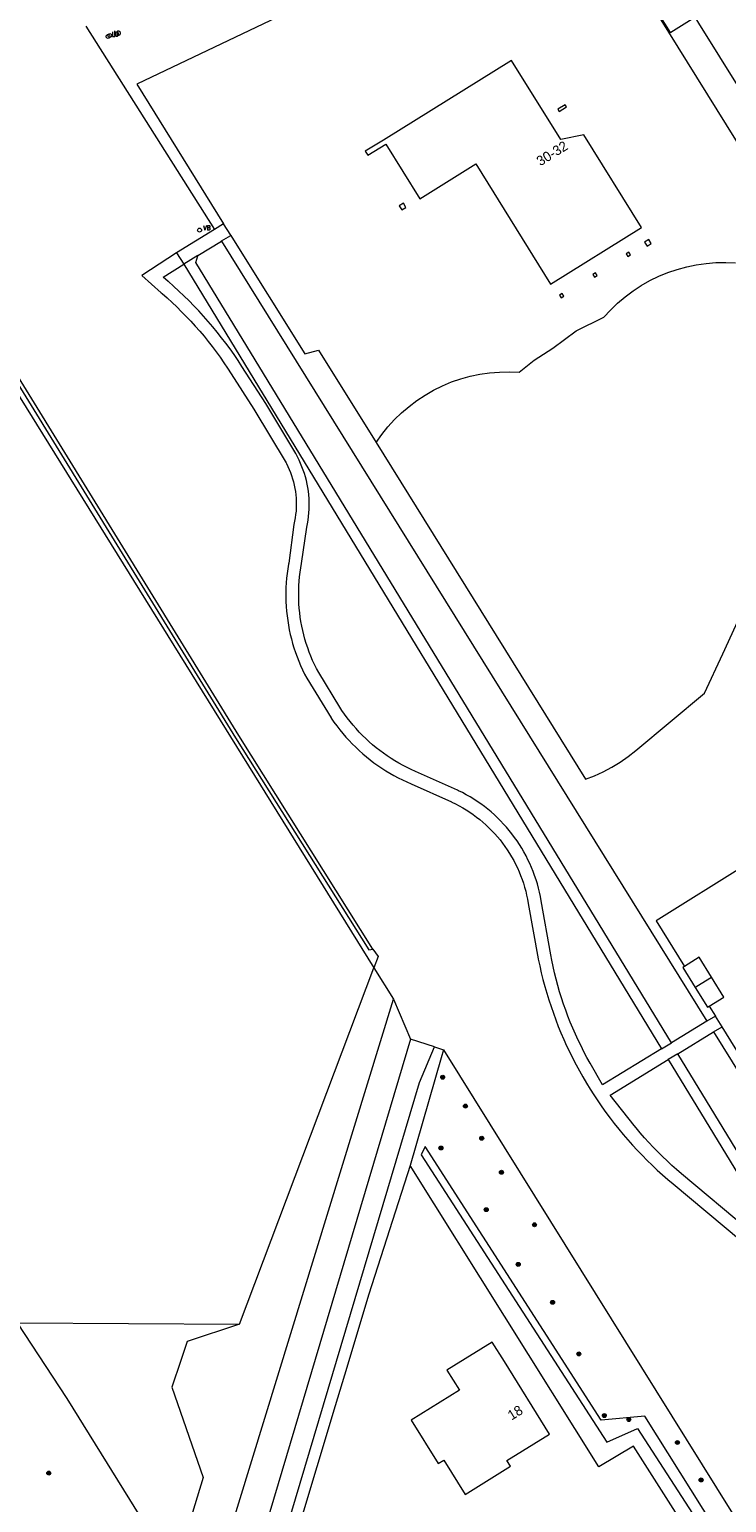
# Model space of a CAD drawing. Header units: metres. Extents: x 138165 to 154469, y 480134 to 494189.
# Tile 239 of 256: x 147400 to 147488, y 485565 to 485752. Entities that reach past the tile are written whole.
import ezdxf

# ---------------------------------------------------------------- set-up
doc = ezdxf.new("R2010")
doc.units = ezdxf.units.M
doc.header["$LTSCALE"] = 0.001
doc.header["$MEASUREMENT"] = 0
for name, color, linetype, lineweight in [('TOP-L-topo objecten punt', 7, 'Continuous', 0), ('TOP-L-topo objecten vlak', 7, 'Continuous', 0), ('TOP-T-topo huisnummering naamgeving', 7, 'Continuous', 0)]:
    doc.layers.add(name, color=color, linetype=linetype, lineweight=lineweight)
doc.styles.add('Style-INTL_ISO', font='INTL_ISO.shx')
doc.styles.add('Style-STANDARD', font='STANDARD.shx')

# ---------------------------------------------------------------- blocks, each defined once
blk = doc.blocks.new('24')
at = {"layer": 'TOP-L-topo objecten punt', "color": 7, "linetype": 'Continuous', "lineweight": 0}
for radius in [0.025, 0.0182, 0.0115, 0.005]:
    blk.add_circle((0, 0), radius, dxfattribs=at)
blk = doc.blocks.new('14')
at = {"layer": 'TOP-L-topo objecten punt', "color": 7, "linetype": 'Continuous', "lineweight": 0}
blk.add_circle((0, 0), 0.025, dxfattribs=at)
at = {"layer": 'TOP-L-topo objecten punt', "color": 7, "linetype": 'Continuous', "lineweight": 0, "style": 'Style-STANDARD'}
blk.add_text('VB', height=0.06, dxfattribs=at).set_placement((0.0483, 0))
blk = doc.blocks.new('121')
at = {"layer": 'TOP-L-topo objecten punt', "color": 7, "linetype": 'Continuous', "lineweight": 0}
blk.add_circle((0, 0), 0.025, dxfattribs=at)
at = {"layer": 'TOP-L-topo objecten punt', "color": 7, "linetype": 'Continuous', "lineweight": 0, "style": 'Style-STANDARD'}
blk.add_text('LD', height=0.06, dxfattribs=at).set_placement((0.0483, 0))

msp = doc.modelspace()

# ---------------------------------------------------------------- linework, layer by layer
at = {"layer": 'TOP-L-topo objecten vlak', "flags": 128}
for points in [[(147340.71, 485798.47), (147340.76, 485798.38), (147341.12, 485797.8), (147443.58, 485632.78)], [(147343.42, 485797.2), (147342.99, 485796.93), (147425.97, 485662.06), (147442.92, 485635.08), (147443.46, 485635.16)], [(147443.46, 485635.16), (147426.4, 485662.33), (147343.42, 485797.2)], [(147494.51, 485721.47), (147495.8, 485728.26), (147468.8, 485771.67), (147413.38, 485745.26), (147424.45, 485727.48)], [(147473.63, 485771.38), (147481.41, 485758.97), (147481.16, 485758.81), (147478.11, 485756.91), (147481.28, 485751.82), (147481.38, 485751.88), (147484.43, 485753.78), (147484.91, 485753.01), (147525.42, 485688.07), (147529.36, 485684.19)], [(147406.89, 485752.61), (147423.28, 485726.75)], [(147444.78, 485738.14), (147442.48, 485736.71), (147442.81, 485736.19), (147445.1, 485737.61), (147449.42, 485730.66), (147456.57, 485735.1), (147466.07, 485719.81), (147477.62, 485726.99), (147470.28, 485738.79), (147467.35, 485738.2), (147461.09, 485748.28), (147444.78, 485738.14)], [(147467.91, 485742.62), (147467, 485742.05), (147467.17, 485741.78), (147468.08, 485742.35), (147467.91, 485742.62)], [(147447.33, 485730.09), (147446.8, 485729.76), (147447.13, 485729.24), (147447.65, 485729.56), (147447.33, 485730.09)], [(147423.28, 485726.75), (147418.45, 485723.77)], [(147424.45, 485727.48), (147423.28, 485726.75)], [(147424.19, 485725.28), (147424.19, 485725.29), (147425.37, 485726)], [(147425.37, 485726), (147425.36, 485726.02), (147424.45, 485727.48)], [(147425.37, 485726), (147425.5, 485725.79), (147434.77, 485710.91), (147436.53, 485711.41), (147443.85, 485699.64)], [(147421.15, 485723.42), (147424.19, 485725.28)], [(147424.19, 485725.28), (147485.97, 485625.99)], [(147475.68, 485723.66), (147475.89, 485723.33), (147476.23, 485723.54), (147476.02, 485723.88), (147475.68, 485723.66)], [(147478.04, 485725.15), (147478.36, 485724.62), (147478.89, 485724.95), (147478.56, 485725.47), (147478.04, 485725.15)], [(147418.45, 485723.77), (147414.05, 485720.91), (147416.51, 485718.69), (147416.61, 485718.59), (147417.25, 485718.04), (147417.88, 485717.47), (147418.49, 485716.89), (147419.1, 485716.29), (147419.69, 485715.69), (147420.27, 485715.08), (147420.84, 485714.45), (147421.4, 485713.81), (147421.95, 485713.17), (147422.48, 485712.51), (147423, 485711.84), (147423.51, 485711.17), (147424.01, 485710.48), (147424.49, 485709.78), (147424.96, 485709.08), (147425.42, 485708.37), (147428.3, 485703.89), (147432.39, 485697.04), (147432.43, 485696.97), (147432.62, 485696.59), (147432.79, 485696.21), (147432.95, 485695.82), (147433.1, 485695.43), (147433.23, 485695.03), (147433.34, 485694.62), (147433.44, 485694.22), (147433.52, 485693.8), (147433.59, 485693.39), (147433.64, 485692.97), (147433.68, 485692.55), (147433.7, 485692.13), (147433.7, 485691.71), (147433.69, 485691.29), (147433.66, 485690.88), (147433.61, 485690.46), (147433.55, 485690.04), (147433.48, 485689.63), (147433.39, 485689.22), (147432.73, 485684.29), (147432.7, 485684.15), (147432.61, 485683.56), (147432.52, 485682.97), (147432.46, 485682.37), (147432.41, 485681.77), (147432.38, 485681.17), (147432.36, 485680.58), (147432.36, 485679.98), (147432.38, 485679.38), (147432.41, 485678.78), (147432.46, 485678.18), (147432.52, 485677.59), (147432.6, 485676.99), (147432.69, 485676.4), (147432.8, 485675.81), (147432.93, 485675.22), (147433.07, 485674.64), (147433.23, 485674.07), (147433.4, 485673.49), (147433.59, 485672.92), (147433.8, 485672.36), (147434.01, 485671.8), (147434.25, 485671.25), (147434.49, 485670.7), (147434.76, 485670.16), (147435.03, 485669.63), (147438.12, 485664.58), (147438.14, 485664.55), (147438.49, 485664.05), (147438.85, 485663.56), (147439.22, 485663.08), (147439.6, 485662.61), (147440, 485662.15), (147440.41, 485661.7), (147440.83, 485661.27), (147441.26, 485660.84), (147441.7, 485660.42), (147442.16, 485660.02), (147442.62, 485659.63), (147443.1, 485659.25), (147443.58, 485658.88), (147444.07, 485658.53), (147444.58, 485658.19), (147445.09, 485657.86), (147445.61, 485657.54), (147446.13, 485657.24), (147446.67, 485656.96), (147447.21, 485656.69), (147447.76, 485656.43), (147448.32, 485656.19), (147453.45, 485653.89), (147453.48, 485653.87), (147453.96, 485653.64), (147454.42, 485653.4), (147454.88, 485653.14), (147455.33, 485652.87), (147455.77, 485652.59), (147456.2, 485652.29), (147456.63, 485651.97), (147457.04, 485651.65), (147457.44, 485651.31), (147457.84, 485650.97), (147458.22, 485650.6), (147458.59, 485650.23), (147458.95, 485649.85), (147459.3, 485649.46), (147459.63, 485649.05), (147459.95, 485648.64), (147460.26, 485648.21), (147460.56, 485647.78), (147460.85, 485647.34), (147461.11, 485646.89), (147461.37, 485646.43), (147461.61, 485645.96), (147461.84, 485645.49), (147462.05, 485645.01), (147462.25, 485644.53), (147462.44, 485644.03), (147462.61, 485643.54), (147462.76, 485643.03), (147462.9, 485642.53), (147463.02, 485642.02), (147463.13, 485641.5), (147463.22, 485640.98), (147464.49, 485633.9), (147464.49, 485633.88), (147464.68, 485633.01), (147464.88, 485632.14), (147465.1, 485631.27), (147465.33, 485630.4), (147465.58, 485629.54), (147465.84, 485628.69), (147466.12, 485627.84), (147466.42, 485626.99), (147466.73, 485626.15), (147467.05, 485625.32), (147467.39, 485624.49), (147467.74, 485623.67), (147468.11, 485622.85), (147468.5, 485622.04), (147468.89, 485621.24), (147469.31, 485620.44), (147469.73, 485619.66), (147470.17, 485618.88), (147470.63, 485618.1), (147471.09, 485617.34), (147471.58, 485616.59), (147472.07, 485615.84), (147472.58, 485615.1), (147473.1, 485614.38), (147473.63, 485613.66), (147474.18, 485612.95), (147474.74, 485612.25), (147475.31, 485611.56), (147475.89, 485610.88), (147476.49, 485610.21), (147477.1, 485609.56), (147477.72, 485608.91), (147478.35, 485608.27), (147478.99, 485607.65), (147479.64, 485607.04), (147480.31, 485606.44), (147480.98, 485605.85), (147481.67, 485605.27), (147490.23, 485598.09)], [(147480.2, 485622.48), (147472.66, 485617.9), (147471.11, 485620.64), (147470.7, 485621.36), (147470.31, 485622.09), (147469.94, 485622.83), (147469.58, 485623.57), (147469.23, 485624.32), (147468.9, 485625.08), (147468.58, 485625.84), (147468.27, 485626.61), (147467.99, 485627.39), (147467.71, 485628.17), (147467.46, 485628.95), (147467.21, 485629.74), (147466.99, 485630.54), (147466.77, 485631.34), (147466.58, 485632.14), (147466.4, 485632.95), (147466.23, 485633.76), (147466.11, 485634.41), (147464.87, 485641.31), (147464.77, 485641.85), (147464.66, 485642.39), (147464.53, 485642.93), (147464.38, 485643.46), (147464.22, 485643.98), (147464.04, 485644.51), (147463.85, 485645.03), (147463.65, 485645.54), (147463.43, 485646.04), (147463.19, 485646.54), (147462.94, 485647.03), (147462.68, 485647.52), (147462.4, 485647.99), (147462.11, 485648.46), (147461.8, 485648.92), (147461.48, 485649.37), (147461.15, 485649.81), (147460.81, 485650.24), (147460.45, 485650.67), (147460.08, 485651.08), (147459.7, 485651.48), (147459.31, 485651.86), (147458.91, 485652.24), (147458.49, 485652.61), (147458.07, 485652.96), (147457.64, 485653.3), (147457.19, 485653.63), (147456.74, 485653.94), (147456.28, 485654.25), (147455.81, 485654.53), (147455.33, 485654.81), (147454.84, 485655.07), (147454.35, 485655.32), (147454.2, 485655.39), (147448.87, 485657.77), (147448.34, 485658.01), (147447.81, 485658.26), (147447.28, 485658.53), (147446.77, 485658.82), (147446.26, 485659.11), (147445.76, 485659.42), (147445.27, 485659.74), (147444.79, 485660.08), (147444.32, 485660.43), (147443.86, 485660.79), (147443.41, 485661.17), (147442.97, 485661.56), (147442.54, 485661.95), (147442.12, 485662.36), (147441.71, 485662.79), (147441.31, 485663.22), (147440.92, 485663.66), (147440.55, 485664.12), (147440.19, 485664.58), (147439.85, 485665.05), (147439.51, 485665.53), (147439.23, 485665.96), (147436.55, 485670.35), (147436.28, 485670.86), (147436.02, 485671.38), (147435.78, 485671.9), (147435.55, 485672.43), (147435.34, 485672.96), (147435.15, 485673.5), (147434.96, 485674.05), (147434.8, 485674.6), (147434.65, 485675.15), (147434.51, 485675.71), (147434.39, 485676.27), (147434.29, 485676.84), (147434.2, 485677.4), (147434.13, 485677.97), (147434.07, 485678.55), (147434.03, 485679.12), (147434.01, 485679.69), (147434, 485680.27), (147434, 485680.84), (147434.03, 485681.42), (147434.07, 485681.99), (147434.12, 485682.56), (147434.19, 485683.13), (147434.28, 485683.7), (147434.37, 485684.22), (147435.04, 485688.85), (147435.13, 485689.3), (147435.2, 485689.76), (147435.26, 485690.22), (147435.3, 485690.68), (147435.33, 485691.14), (147435.34, 485691.6), (147435.34, 485692.06), (147435.32, 485692.52), (147435.28, 485692.98), (147435.23, 485693.44), (147435.16, 485693.9), (147435.08, 485694.35), (147434.98, 485694.8), (147434.86, 485695.25), (147434.73, 485695.69), (147434.59, 485696.13), (147434.42, 485696.56), (147434.25, 485696.98), (147434.06, 485697.41), (147433.85, 485697.82), (147433.63, 485698.22), (147433.51, 485698.44), (147429.8, 485704.61), (147426.77, 485709.33), (147426.28, 485710.08), (147425.78, 485710.82), (147425.26, 485711.55), (147424.73, 485712.27), (147424.18, 485712.98), (147423.63, 485713.68), (147423.06, 485714.38), (147422.48, 485715.06), (147421.89, 485715.73), (147421.28, 485716.39), (147420.66, 485717.04), (147420.04, 485717.68), (147419.4, 485718.31), (147418.74, 485718.92), (147418.08, 485719.53), (147417.41, 485720.12), (147417.4, 485720.12), (147416.75, 485720.68), (147419.37, 485722.32)], [(147418.45, 485723.77), (147419.37, 485722.32)], [(147421.15, 485723.42), (147419.37, 485722.32)], [(147419.37, 485722.32), (147480.2, 485622.48)], [(147481.44, 485623.23), (147420.89, 485722.54), (147421.15, 485723.41), (147421.15, 485723.42)], [(147443.85, 485699.64), (147444.57, 485700.66), (147445.35, 485701.64), (147446.2, 485702.56), (147447.1, 485703.43), (147448.05, 485704.24), (147449.05, 485705), (147450.1, 485705.68), (147451.18, 485706.3), (147452.3, 485706.85), (147453.46, 485707.34), (147454.64, 485707.74), (147455.85, 485708.07), (147457.08, 485708.33), (147458.31, 485708.51), (147459.56, 485708.61), (147460.81, 485708.63), (147462.06, 485708.58), (147463.96, 485710.12), (147466.37, 485711.64), (147469.33, 485713.84), (147472.85, 485715.58), (147473.7, 485716.5), (147474.6, 485717.37), (147475.56, 485718.18), (147476.56, 485718.93), (147477.61, 485719.62), (147478.7, 485720.24), (147479.83, 485720.79), (147480.99, 485721.27), (147482.18, 485721.67), (147483.39, 485722), (147484.61, 485722.25), (147485.86, 485722.43), (147487.11, 485722.53), (147488.36, 485722.54), (147489.61, 485722.49)], [(147471.44, 485721.03), (147471.65, 485720.69), (147471.99, 485720.9), (147471.78, 485721.24), (147471.44, 485721.03)], [(147467.19, 485718.39), (147467.4, 485718.05), (147467.74, 485718.26), (147467.53, 485718.6), (147467.19, 485718.39)], [(147443.85, 485699.64), (147470.49, 485656.79), (147471.65, 485657.22), (147472.78, 485657.73), (147473.88, 485658.32), (147474.94, 485658.96), (147475.95, 485659.67), (147476.92, 485660.45), (147481.29, 485664.1), (147485.65, 485667.73), (147487.98, 485672.72), (147491.29, 485679.94)], [(147502.33, 485652.99), (147479.51, 485638.77), (147483.12, 485632.96)], [(147443.46, 485635.16), (147444.1, 485634.23), (147443.58, 485632.78)], [(147486.54, 485631.58), (147484.97, 485634.11), (147483.12, 485632.96)], [(147426.47, 485587.42), (147443.58, 485632.78)], [(147443.58, 485632.78), (147446.05, 485628.78)], [(147483.12, 485632.96), (147482.88, 485632.81), (147484.46, 485630.28)], [(147484.46, 485630.28), (147484.69, 485630.43), (147486.54, 485631.58)], [(147484.46, 485630.28), (147486.03, 485627.75), (147486.27, 485627.9)], [(147486.27, 485627.9), (147488.12, 485629.05), (147486.54, 485631.58)], [(147396.45, 485468.55), (147398.43, 485473.62), (147446.05, 485628.78)], [(147446.05, 485628.78), (147448.25, 485623.68)], [(147487.05, 485626.64), (147485.97, 485625.99)], [(147486.27, 485627.9), (147487.05, 485626.64)], [(147487.89, 485625.28), (147487.05, 485626.64)], [(147485.97, 485625.99), (147481.44, 485623.23)], [(147482.28, 485621.84), (147486.82, 485624.62)], [(147486.82, 485624.62), (147487.89, 485625.28)], [(147486.82, 485624.62), (147509.16, 485588.7)], [(147491.43, 485619.58), (147487.89, 485625.28)], [(147448.25, 485623.68), (147402.86, 485471.31)], [(147404.98, 485469.18), (147449.36, 485618.16), (147451.27, 485622.71)], [(147451.27, 485622.71), (147448.25, 485623.68)], [(147451.27, 485622.71), (147452.44, 485622.33)], [(147480.2, 485622.48), (147481.44, 485623.23)], [(147452.44, 485622.33), (147452.15, 485621.32), (147448.18, 485607.62)], [(147452.44, 485622.33), (147493.08, 485557.14)], [(147491.34, 485599.33), (147482.74, 485606.56), (147482.11, 485607.09), (147481.5, 485607.63), (147480.89, 485608.19), (147480.3, 485608.76), (147479.71, 485609.34), (147479.14, 485609.93), (147478.58, 485610.53), (147478.03, 485611.14), (147477.49, 485611.77), (147476.97, 485612.4), (147476.71, 485612.72), (147473.65, 485616.57), (147481.05, 485621.09)], [(147482.28, 485621.84), (147481.05, 485621.09)], [(147481.05, 485621.09), (147503.06, 485584.99)], [(147504.29, 485585.74), (147482.28, 485621.84)], [(147450.11, 485610.04), (147449.6, 485608.97), (147473.23, 485572.39), (147477.11, 485574.15), (147502.26, 485535.34), (147511.61, 485509.33), (147492.34, 485450.36), (147493.17, 485450.09), (147512.53, 485510.06), (147503.27, 485535.53), (147478.07, 485575.73), (147472.5, 485575.2), (147450.11, 485610.04)], [(147448.18, 485607.62), (147442.92, 485591.22), (147439.82, 485580.93), (147438.65, 485577.04), (147431.78, 485554.17), (147427.78, 485540.86), (147424.56, 485530.15), (147424.2, 485528.93), (147423.43, 485526.39), (147419.74, 485514.1), (147417.5, 485506.65), (147411.02, 485485.09), (147410.48, 485483.28), (147408.16, 485475.56), (147407.24, 485472.5), (147406.45, 485469.88), (147406.8, 485469.5), (147410.8, 485465.16), (147414.12, 485461.55), (147419.07, 485456.17)], [(147509.85, 485509.88), (147509.75, 485510.14), (147509.47, 485510.92), (147501.62, 485532.66), (147499.34, 485536.23), (147476.62, 485571.88), (147472.19, 485569.26), (147448.18, 485607.62)], [(147426.47, 485587.42), (147419.82, 485585.21), (147419.01, 485582.8), (147417.86, 485579.38), (147421.83, 485567.91), (147418.21, 485555.93), (147404.55, 485577.96), (147398.2, 485587.57)], [(147398.2, 485587.57), (147426.47, 485587.42)], [(147460.19, 485582.65), (147458.63, 485585.14), (147453.76, 485582.11), (147452.87, 485581.56), (147454.46, 485579.01), (147448.33, 485575.19), (147451.76, 485569.67), (147452.46, 485570.11), (147455.19, 485565.74), (147460.95, 485569.33), (147460.5, 485570.05), (147465.93, 485573.43), (147460.19, 485582.65)]]:
    msp.add_lwpolyline(points, dxfattribs=at)

# ---------------------------------------------------------------- block references
at = {"layer": 'TOP-L-topo objecten punt', "xscale": 10, "yscale": 10, "zscale": 10}
for name, p in [('121', (147409.96, 485751.44)), ('121', (147409.74, 485751.32)), ('14', (147421.38, 485726.67)), ('24', (147452.33, 485618.85)), ('24', (147455.23, 485615.17)), ('24', (147457.3, 485611.08)), ('24', (147452.11, 485609.84)), ('24', (147459.81, 485606.75)), ('24', (147457.88, 485601.99)), ('24', (147464.02, 485600.07)), ('24', (147461.95, 485595.03)), ('24', (147466.32, 485590.2)), ('24', (147469.66, 485583.63)), ('24', (147472.91, 485575.79)), ('24', (147476.03, 485575.28)), ('24', (147482.21, 485572.36)), ('24', (147402.19, 485568.46)), ('24', (147485.23, 485567.59))]:
    msp.add_blockref(name, p, dxfattribs=at)

# ---------------------------------------------------------------- texts
at = {"layer": 'TOP-T-topo huisnummering naamgeving', "style": 'Style-INTL_ISO'}
for s, p in [('30-32', (147464.77, 485734.78)), ('18', (147461.1, 485575.14))]:
    msp.add_text(s, height=1.25, rotation=31.9, dxfattribs=at).set_placement(p)

doc.saveas('drawing.dxf')
